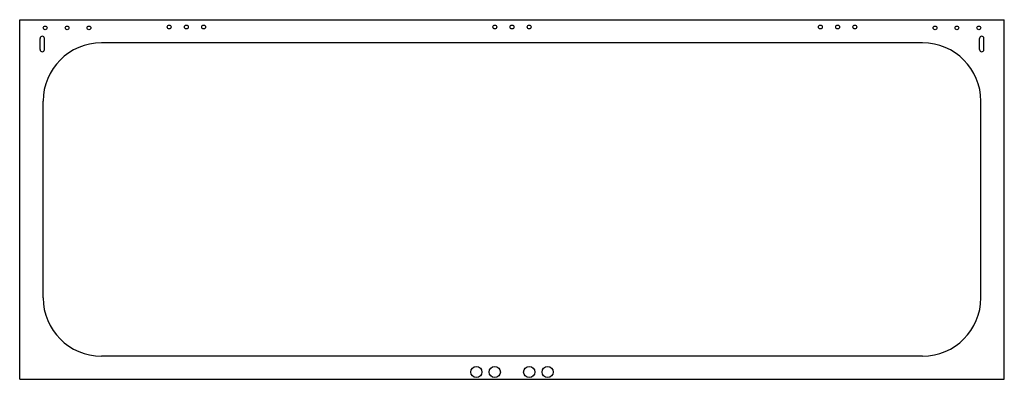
# Model space of a CAD drawing. Header units: millimetres. Extents: x 0 to 1715, y 0 to 626.
import ezdxf

# ---------------------------------------------------------------- set-up
doc = ezdxf.new("R2010")
doc.units = ezdxf.units.MM

msp = doc.modelspace()

# ---------------------------------------------------------------- linework, layer by layer
at = {"layer": 'CUT'}
for p, q in [((0, 0), (0, 626)), ((0, 626), (1715.124, 626)), ((1715.124, 0), (1715.124, 626)), ((35.65, 573.85), (35.65, 593.35)), ((43.15, 573.85), (43.15, 593.35)), ((1572.762, 585.6), (142.362, 585.6)), ((1671.974, 573.85), (1671.974, 593.35)), ((1679.474, 573.85), (1679.474, 593.35)), ((40.762, 142), (40.762, 484)), ((1674.362, 142), (1674.362, 484)), ((1572.762, 40.4), (142.362, 40.4)), ((0, 0), (1715.124, 0))]:
    msp.add_line(p, q, dxfattribs=at)
for centre, radius in [((44.45, 611.7125), 3.3), ((82.55, 611.7125), 3.3), ((120.65, 611.7125), 3.3), ((260.362, 613.3), 3.3), ((290.362, 613.3), 3.3), ((320.362, 613.3), 3.3), ((827.562, 613.3), 3.3), ((857.562, 613.3), 3.3), ((887.562, 613.3), 3.3), ((1394.762, 613.3), 3.3), ((1424.762, 613.3), 3.3), ((1454.762, 613.3), 3.3), ((1594.474, 611.7125), 3.3), ((1632.574, 611.7125), 3.3), ((1670.674, 611.7125), 3.3), ((795.562, 12.7), 9.7), ((827.562, 12.7), 9.7), ((887.562, 12.7), 9.7), ((919.562, 12.7), 9.7)]:
    msp.add_circle(centre, radius, dxfattribs=at)
for centre, radius, start, end in [((39.4, 593.35), 3.75, 90, 180), ((39.4, 593.35), 3.75, 0, 90), ((142.362, 484), 101.6, 90, 180), ((1572.762, 484), 101.6, 0, 90), ((1675.724, 593.35), 3.75, 90, 180), ((1675.724, 593.35), 3.75, 0, 90), ((39.4, 573.85), 3.75, 180, 0), ((1675.724, 573.85), 3.75, 180, 0), ((142.362, 142), 101.6, 180, 270), ((1572.762, 142), 101.6, 270, 360)]:
    msp.add_arc(centre, radius, start, end, dxfattribs=at)

doc.saveas('drawing.dxf')
